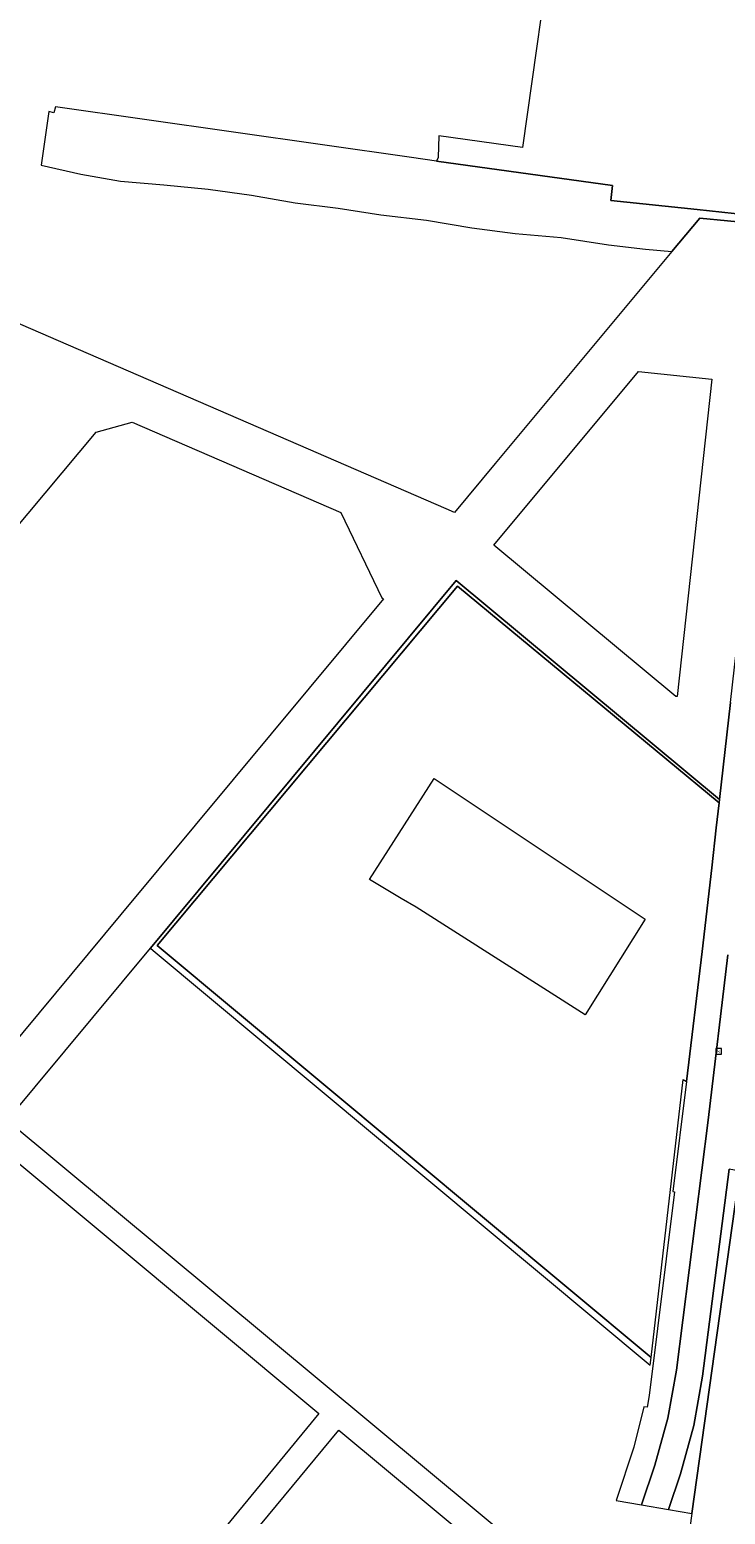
# Model space of a CAD drawing. Header units: metres. Extents: x 196496 to 197479, y 355139 to 356324.
# Tile 71 of 144: x 196611 to 196666, y 356000 to 356116. Entities that reach past the tile are written whole.
import ezdxf
from ezdxf.enums import TextEntityAlignment as Align

# ---------------------------------------------------------------- set-up
doc = ezdxf.new("R2010")
doc.units = ezdxf.units.M
doc.layers.get('0').update_dxf_attribs({"color": 252, "lineweight": 18})
for name, color, linetype, lineweight in [('B-WE-GR-BEPLANTING_CULTUUR_HEESTERS-GV', 252, 'Continuous', 18), ('B-WE-GR-BEPLANTING_CULTUUR_VASTE PLANTENVAK-GV', 252, 'Continuous', 18), ('B-WE-OG-TERREIN_CULTUURSCHEIDING-GV', 252, 'Continuous', 18), ('B-WE-RI-GWA_KOLK-S', 252, 'Continuous', 18), ('B-WE-VH-VERHARDING_ASFALT-GV', 252, 'Continuous', 18), ('B-WE-VH-VERHARDING_BETON-GV', 252, 'Continuous', 18), ('B-WE-VH-VERHARDING_TEGEL-GV', 252, 'Continuous', 18)]:
    doc.layers.add(name, color=color, linetype=linetype, lineweight=lineweight)
doc.styles.add('NLCS-ISO', font='NLCS-ISO.ttf')

# ---------------------------------------------------------------- blocks, each defined once
blk = doc.blocks.new('SRI-KOLK-SO')
at = {"color": 0, "linetype": 'ByBlock', "lineweight": 18}
blk.add_lwpolyline([(-1.125, -1.125), (1.125, -1.125), (1.125, 1.125), (-1.125, 1.125)], close=True, dxfattribs=at)
at = {"color": 0, "linetype": 'ByBlock', "lineweight": 18, "style": 'NLCS-ISO'}
blk.add_text('k', height=1.5, dxfattribs=at).set_placement((0, 0), align=Align.MIDDLE_CENTER)

msp = doc.modelspace()

# ---------------------------------------------------------------- linework, layer by layer
at = {"layer": 'B-WE-GR-BEPLANTING_CULTUUR_HEESTERS-GV', "flags": 128}
msp.add_lwpolyline([(196665.247, 356055.64), (196644.692, 356072.726), (196620.836, 356044.04), (196621.042, 356043.869), (196659.844, 356011.511), (196659.912, 356012.105), (196621.363, 356044.253), (196644.786, 356072.286), (196665.218, 356055.388)], close=True, dxfattribs=at)
at = {"layer": 'B-WE-GR-BEPLANTING_CULTUUR_VASTE PLANTENVAK-GV', "flags": 128}
msp.add_lwpolyline([(196670.249, 356100.955), (196663.514, 356101.669), (196656.767, 356102.384), (196656.894, 356103.555), (196643.166, 356105.461), (196641.212, 356105.739), (196613.422, 356109.688), (196613.288, 356109.231), (196612.886, 356109.336), (196612.305, 356105.148), (196615.405, 356104.442), (196618.497, 356103.889), (196621.883, 356103.605), (196625.342, 356103.265), (196628.728, 356102.801), (196632.113, 356102.202), (196635.471, 356101.779), (196638.819, 356101.254), (196642.378, 356100.857), (196645.912, 356100.243), (196649.305, 356099.816), (196652.878, 356099.489), (196656.579, 356098.923), (196659.457, 356098.586), (196661.524, 356098.393), (196663.704, 356101.008), (196670.185, 356100.368)], dxfattribs=at)
at = {"layer": 'B-WE-OG-TERREIN_CULTUURSCHEIDING-GV', "flags": 128}
for points in [[(196662.665, 356033.625), (196663.889, 356043.787), (196664.645, 356050.315), (196664.997, 356053.432), (196665.218, 356055.388), (196644.786, 356072.286), (196621.363, 356044.253), (196659.912, 356012.105), (196662.403, 356033.784)], [(196654.754, 356038.844), (196641.561, 356047.232), (196640.411, 356047.915), (196637.933, 356049.387), (196642.966, 356057.267), (196642.969, 356057.272), (196659.446, 356046.294)]]:
    msp.add_lwpolyline(points, close=True, dxfattribs=at)
at = {"layer": 'B-WE-VH-VERHARDING_ASFALT-GV', "flags": 128}
for points in [[(196669.72, 356121.283), (196669.016, 356121.987), (196668.501, 356122.244), (196667.943, 356122.38), (196652.399, 356124.386), (196649.865, 356106.507), (196643.333, 356107.426), (196643.296, 356105.741), (196643.166, 356105.461), (196656.894, 356103.555), (196656.767, 356102.384), (196663.514, 356101.669), (196670.249, 356100.955), (196670.267, 356101.12), (196670.525, 356103.474), (196671.745, 356114.614), (196671.821, 356115.607), (196671.775, 356116.624), (196671.603, 356117.644), (196671.303, 356118.642), (196670.881, 356119.595), (196670.348, 356120.481)], [(196647.631, 356075.474), (196658.924, 356089.042), (196664.634, 356088.434), (196661.934, 356063.687), (196661.828, 356063.676)], [(196606.915, 356032.958), (196606.847, 356032.901), (196587.253, 356049.241), (196616.584, 356084.3), (196619.407, 356085.079), (196635.697, 356078.04), (196638.895, 356071.369), (196639.008, 356071.303), (196618.51, 356046.677), (196607.007, 356032.857)]]:
    msp.add_lwpolyline(points, close=True, dxfattribs=at)
for points in [[(196654.641, 355993.15), (196609.65, 356030.59), (196620.836, 356044.04), (196644.692, 356072.726), (196665.247, 356055.64), (196666.103, 356063.207), (196666.718, 356068.735), (196666.811, 356069.569), (196670.185, 356100.368), (196663.704, 356101.008), (196661.524, 356098.393), (196647.734, 356081.852), (196644.549, 356078.031), (196643.909, 356078.308), (196561.101, 356114.188)], [(196608.572, 356028.885), (196633.983, 356007.731), (196618.193, 355988.539)], [(196666.826, 356026.65), (196663.086, 355999.933), (196662.328, 355994.521)], [(196619.693, 355987.293), (196635.537, 356006.437), (196654.282, 355990.833)]]:
    msp.add_lwpolyline(points, dxfattribs=at)
at = {"layer": 'B-WE-VH-VERHARDING_BETON-GV', "flags": 128}
msp.add_lwpolyline([(196666.826, 356026.65), (196665.995, 356026.781), (196663.926, 356010.649), (196663.243, 356006.797), (196662.192, 356003.028), (196661.268, 356000.239), (196663.086, 355999.933)], close=True, dxfattribs=at)
at = {"layer": 'B-WE-VH-VERHARDING_TEGEL-GV', "flags": 128}
for points in [[(196666.103, 356063.207), (196665.247, 356055.64), (196665.218, 356055.388), (196664.997, 356053.432), (196664.645, 356050.315), (196663.889, 356043.787), (196662.665, 356033.625), (196661.596, 356025.052), (196661.733, 356025.029), (196659.753, 356009.13), (196659.602, 356008.225), (196659.338, 356008.257), (196658.551, 356005.091), (196657.17, 356000.929), (196659.164, 356000.593), (196660.192, 356003.684), (196661.216, 356007.351), (196661.879, 356011.1), (196664.362, 356030.61), (196665.905, 356043.531)], [(196665.905, 356043.531), (196664.362, 356030.61), (196661.879, 356011.1), (196661.216, 356007.351), (196660.192, 356003.684), (196659.164, 356000.593), (196661.268, 356000.239), (196662.192, 356003.028), (196663.243, 356006.797), (196663.926, 356010.649), (196665.995, 356026.781)]]:
    msp.add_lwpolyline(points, dxfattribs=at)

# ---------------------------------------------------------------- block references
at = {"layer": 'B-WE-RI-GWA_KOLK-S', "xscale": 0.2, "yscale": 0.2, "zscale": 0.2}
msp.add_blockref('SRI-KOLK-SO', (196665.178, 356035.995), dxfattribs=at)

doc.saveas('drawing.dxf')
